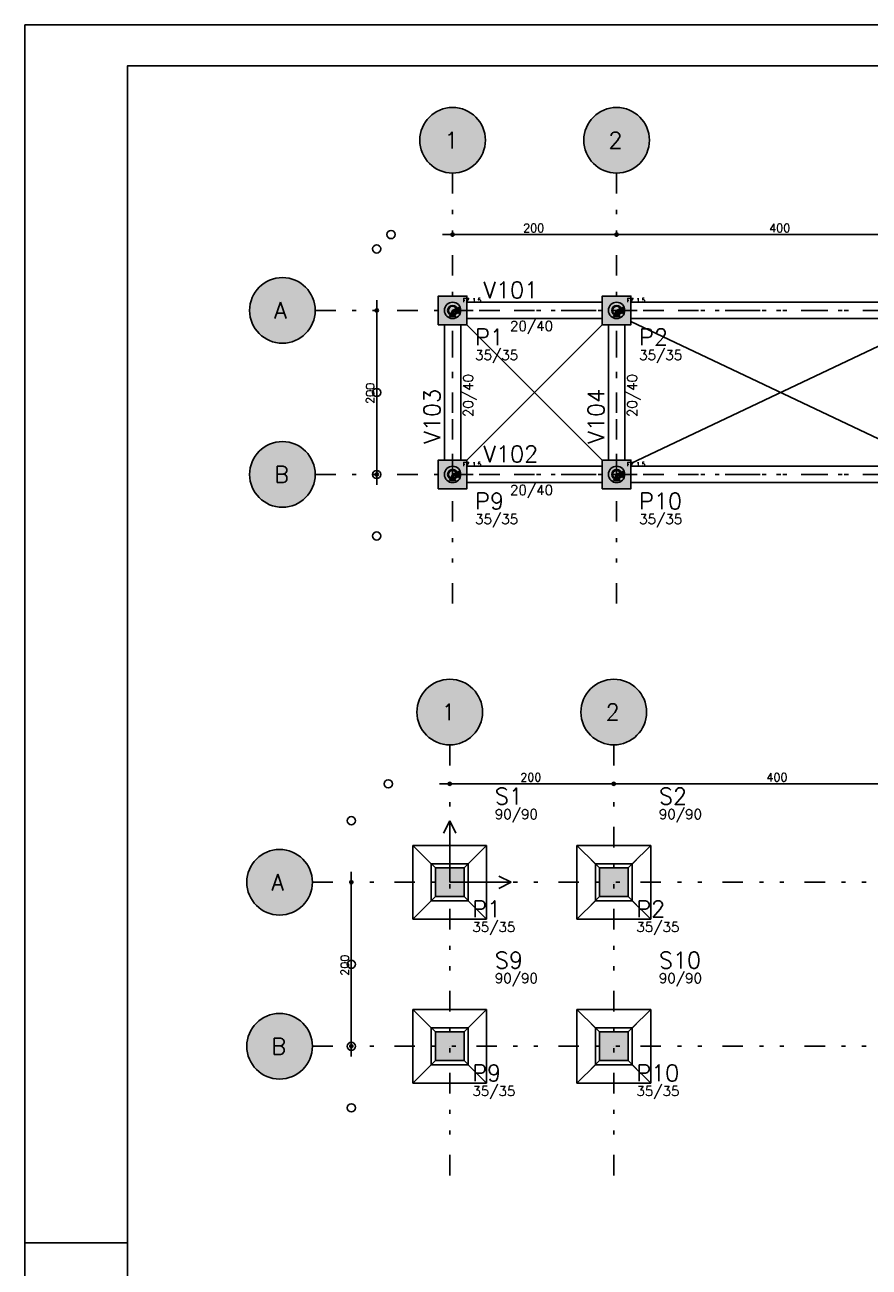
# Model space of a CAD drawing. Extents: x 0 to 84.1, y 0 to 59.4.
# Tile 2 of 6: x 0 to 20.6, y 29.1 to 59.4. Entities that reach past the tile are written whole.
import ezdxf

# ---------------------------------------------------------------- set-up
doc = ezdxf.new("R2010")
doc.units = 0
doc.header["$MEASUREMENT"] = 0
doc.linetypes.add('ESTILO_TQS_0003', pattern=[1.5, 0.5, -0.4, 0.1, -0.5])
doc.linetypes.add('ESTILO_TQS_0004', pattern=[2, 0.5, -0.4, 0.1, -0.4, 0.1, -0.5])
for name, color, linetype in [('1', 1, 'CONTINUOUS'), ('2', 2, 'CONTINUOUS'), ('3', 3, 'CONTINUOUS'), ('4', 4, 'CONTINUOUS'), ('6', 6, 'CONTINUOUS'), ('9', 9, 'CONTINUOUS')]:
    doc.layers.add(name, color=color, linetype=linetype)
doc.styles.get("Standard").update_dxf_attribs({"font": 'ROMANS.SHX'})

msp = doc.modelspace()

# ---------------------------------------------------------------- linework, layer by layer
at = {"layer": '1', "linetype": 'ESTILO_TQS_0004'}
for p, q in [((10.43, 55.786), (10.43, 45.086)), ((14.43, 55.786), (14.43, 45.086)), ((7.08, 52.436), (61.78, 52.436)), ((7.08, 48.436), (61.78, 48.436)), ((10.361, 41.842), (10.361, 31.142)), ((14.361, 41.842), (14.361, 31.142)), ((7.011, 38.492), (61.711, 38.492)), ((7.011, 34.492), (61.711, 34.492))]:
    msp.add_line(p, q, dxfattribs=at)
at = {"layer": '1', "linetype": 'Continuous'}
for p, q in [((10.18, 54.286), (14.68, 54.286)), ((10.43, 54.286), (10.43, 54.286)), ((14.18, 54.286), (22.68, 54.286)), ((14.43, 54.286), (14.43, 54.286)), ((14.43, 54.286), (14.43, 54.286)), ((8.58, 52.686), (8.58, 48.186)), ((8.58, 52.436), (8.58, 52.436)), ((10.43, 52.436), (10.43, 52.436)), ((14.43, 52.436), (14.43, 52.436)), ((8.58, 48.436), (8.58, 48.436)), ((10.43, 48.436), (10.43, 48.436)), ((14.43, 48.436), (14.43, 48.436)), ((10.111, 40.892), (14.611, 40.892)), ((10.361, 40.892), (10.361, 40.892)), ((14.111, 40.892), (22.611, 40.892)), ((14.361, 40.892), (14.361, 40.892)), ((14.361, 40.892), (14.361, 40.892)), ((10.361, 39.992), (10.211, 39.692)), ((10.361, 38.492), (10.361, 39.992)), ((10.361, 39.992), (10.511, 39.692)), ((10.011, 38.842), (9.811, 39.042)), ((10.711, 38.842), (10.911, 39.042)), ((14.011, 38.842), (13.811, 39.042)), ((14.711, 38.842), (14.911, 39.042)), ((7.961, 38.742), (7.961, 34.242)), ((7.961, 38.492), (7.961, 38.492)), ((10.361, 38.492), (10.361, 38.492)), ((10.361, 38.492), (10.361, 38.492)), ((10.361, 38.492), (11.861, 38.492)), ((11.861, 38.492), (11.561, 38.642)), ((11.861, 38.492), (11.561, 38.342)), ((14.361, 38.492), (14.361, 38.492)), ((14.361, 38.492), (14.361, 38.492)), ((10.011, 38.142), (9.811, 37.942)), ((10.711, 38.142), (10.911, 37.942)), ((14.011, 38.142), (13.811, 37.942)), ((14.711, 38.142), (14.911, 37.942)), ((10.011, 34.842), (9.811, 35.042)), ((10.711, 34.842), (10.911, 35.042)), ((14.011, 34.842), (13.811, 35.042)), ((14.711, 34.842), (14.911, 35.042)), ((7.961, 34.492), (7.961, 34.492)), ((10.361, 34.492), (10.361, 34.492)), ((10.361, 34.492), (10.361, 34.492)), ((14.361, 34.492), (14.361, 34.492)), ((14.361, 34.492), (14.361, 34.492)), ((10.011, 34.142), (9.811, 33.942)), ((10.711, 34.142), (10.911, 33.942)), ((14.011, 34.142), (13.811, 33.942)), ((14.711, 34.142), (14.911, 33.942))]:
    msp.add_line(p, q, dxfattribs=at)
at = {"layer": '1', "linetype": 'ESTILO_TQS_0003'}
for p, q in [((10.43, 52.436), (14.43, 52.436)), ((10.43, 48.436), (10.43, 52.436)), ((14.43, 52.436), (22.43, 52.436)), ((14.43, 48.436), (14.43, 52.436)), ((10.43, 48.436), (14.43, 48.436)), ((14.43, 48.436), (22.43, 48.436))]:
    msp.add_line(p, q, dxfattribs=at)
at = {"layer": '1', "linetype": 'Continuous'}
for points in [[(10.355, 52.286), (10.505, 52.286), (10.43, 52.436), (10.355, 52.286)], [(10.58, 52.361), (10.58, 52.511), (10.43, 52.436), (10.58, 52.361)], [(14.08, 52.636), (10.78, 52.636)], [(14.355, 52.286), (14.505, 52.286), (14.43, 52.436), (14.355, 52.286)], [(14.58, 52.361), (14.58, 52.511), (14.43, 52.436), (14.58, 52.361)], [(22.08, 52.636), (14.78, 52.636)], [(10.78, 52.236), (14.08, 52.236)], [(14.78, 52.236), (22.08, 52.236)], [(10.23, 52.086), (10.23, 48.786)], [(10.63, 48.786), (10.63, 52.086)], [(14.23, 52.086), (14.23, 48.786)], [(14.63, 48.786), (14.63, 52.086)], [(10.58, 48.361), (10.58, 48.511), (10.43, 48.436), (10.58, 48.361)], [(14.08, 48.636), (10.78, 48.636)], [(14.58, 48.361), (14.58, 48.511), (14.43, 48.436), (14.58, 48.361)], [(22.08, 48.636), (14.78, 48.636)], [(10.355, 48.286), (10.505, 48.286), (10.43, 48.436), (10.355, 48.286)], [(10.78, 48.236), (14.08, 48.236)], [(14.355, 48.286), (14.505, 48.286), (14.43, 48.436), (14.355, 48.286)], [(14.78, 48.236), (22.08, 48.236)], [(11.261, 39.392), (9.461, 39.392)], [(9.461, 39.392), (9.461, 37.592)], [(9.911, 38.942), (9.461, 39.392)], [(10.811, 38.942), (11.261, 39.392)], [(11.261, 37.592), (11.261, 39.392)], [(15.261, 39.392), (13.461, 39.392)], [(13.461, 39.392), (13.461, 37.592)], [(13.911, 38.942), (13.461, 39.392)], [(14.811, 38.942), (15.261, 39.392)], [(15.261, 37.592), (15.261, 39.392)], [(9.911, 38.042), (10.811, 38.042), (10.811, 38.942), (9.911, 38.942), (9.911, 38.042)], [(13.911, 38.042), (14.811, 38.042), (14.811, 38.942), (13.911, 38.942), (13.911, 38.042)], [(9.911, 38.042), (9.461, 37.592)], [(10.811, 38.042), (11.261, 37.592)], [(13.911, 38.042), (13.461, 37.592)], [(14.811, 38.042), (15.261, 37.592)], [(9.461, 37.592), (11.261, 37.592)], [(13.461, 37.592), (15.261, 37.592)], [(11.261, 35.392), (9.461, 35.392)], [(9.461, 35.392), (9.461, 33.592)], [(9.911, 34.942), (9.461, 35.392)], [(10.811, 34.942), (11.261, 35.392)], [(11.261, 33.592), (11.261, 35.392)], [(15.261, 35.392), (13.461, 35.392)], [(13.461, 35.392), (13.461, 33.592)], [(13.911, 34.942), (13.461, 35.392)], [(14.811, 34.942), (15.261, 35.392)], [(15.261, 33.592), (15.261, 35.392)], [(9.911, 34.042), (10.811, 34.042), (10.811, 34.942), (9.911, 34.942), (9.911, 34.042)], [(13.911, 34.042), (14.811, 34.042), (14.811, 34.942), (13.911, 34.942), (13.911, 34.042)], [(9.911, 34.042), (9.461, 33.592)], [(10.811, 34.042), (11.261, 33.592)], [(13.911, 34.042), (13.461, 33.592)], [(14.811, 34.042), (15.261, 33.592)], [(9.461, 33.592), (11.261, 33.592)], [(13.461, 33.592), (15.261, 33.592)]]:
    msp.add_lwpolyline(points, dxfattribs=at)
for centre, radius in [((8.93, 54.286), 0.1), ((10.43, 54.286), 0.04), ((10.43, 54.286), 0.02), ((14.43, 54.286), 0.04), ((14.43, 54.286), 0.04), ((14.43, 54.286), 0.02), ((14.43, 54.286), 0.02), ((8.58, 53.936), 0.1), ((8.58, 52.436), 0.04), ((8.58, 52.436), 0.02), ((10.43, 52.436), 0.2), ((10.43, 52.436), 0.12), ((10.43, 52.436), 0.12), ((10.43, 52.436), 0.1), ((14.43, 52.436), 0.2), ((14.43, 52.436), 0.12), ((14.43, 52.436), 0.12), ((14.43, 52.436), 0.1), ((8.58, 50.436), 0.1), ((8.58, 48.436), 0.1), ((8.58, 48.436), 0.04), ((10.43, 48.436), 0.2), ((10.43, 48.436), 0.12), ((10.43, 48.436), 0.12), ((10.43, 48.436), 0.1), ((14.43, 48.436), 0.2), ((14.43, 48.436), 0.12), ((14.43, 48.436), 0.12), ((14.43, 48.436), 0.1), ((8.58, 48.436), 0.02), ((8.58, 46.936), 0.1), ((8.861, 40.892), 0.1), ((10.361, 40.892), 0.04), ((10.361, 40.892), 0.02), ((14.361, 40.892), 0.04), ((14.361, 40.892), 0.04), ((14.361, 40.892), 0.02), ((14.361, 40.892), 0.02), ((7.961, 39.992), 0.1), ((7.961, 38.492), 0.04), ((7.961, 38.492), 0.02), ((7.961, 36.492), 0.1), ((7.961, 34.492), 0.1), ((7.961, 34.492), 0.04), ((7.961, 34.492), 0.02), ((7.961, 32.992), 0.1)]:
    msp.add_circle(centre, radius, dxfattribs=at)
at = {"layer": '2', "linetype": 'Continuous'}
for p, q in [((84.1, 59.4), (0, 59.4)), ((0, 59.4), (0, 0)), ((14.78, 48.707), (22.08, 52.165)), ((14.78, 52.165), (22.08, 48.707)), ((10.78, 48.786), (14.08, 52.086)), ((10.78, 52.086), (14.08, 48.786)), ((0, 29.7), (0.5, 29.7)), ((0.5, 29.7), (1.5, 29.7)), ((1.5, 29.7), (2.5, 29.7))]:
    msp.add_line(p, q, dxfattribs=at)
msp.add_lwpolyline([(83.1, 1), (2.5, 1), (2.5, 58.4), (83.1, 58.4), (83.1, 1)], dxfattribs=at)
for centre in [(10.43, 56.586), (14.43, 56.586), (6.28, 52.436), (6.28, 48.436), (10.361, 42.642), (14.361, 42.642), (6.211, 38.492), (6.211, 34.492)]:
    msp.add_circle(centre, 0.8, dxfattribs=at)
at = {"layer": '6', "linetype": 'Continuous'}
for points in [[(10.08, 52.086), (10.78, 52.086), (10.78, 52.786), (10.08, 52.786), (10.08, 52.086)], [(14.08, 52.086), (14.78, 52.086), (14.78, 52.786), (14.08, 52.786), (14.08, 52.086)], [(10.08, 48.086), (10.78, 48.086), (10.78, 48.786), (10.08, 48.786), (10.08, 48.086)], [(14.08, 48.086), (14.78, 48.086), (14.78, 48.786), (14.08, 48.786), (14.08, 48.086)], [(10.011, 38.142), (10.711, 38.142), (10.711, 38.842), (10.011, 38.842), (10.011, 38.142)], [(14.011, 38.142), (14.711, 38.142), (14.711, 38.842), (14.011, 38.842), (14.011, 38.142)], [(10.011, 34.142), (10.711, 34.142), (10.711, 34.842), (10.011, 34.842), (10.011, 34.142)], [(14.011, 34.142), (14.711, 34.142), (14.711, 34.842), (14.011, 34.842), (14.011, 34.142)]]:
    msp.add_lwpolyline(points, dxfattribs=at)
at = {"layer": '9', "linetype": 'Continuous'}
for points in [[(11.23, 56.586), (10.062, 57.296), (9.969, 57.24)], [(11.23, 56.586), (10.162, 57.34), (10.062, 57.296)], [(11.23, 56.586), (10.267, 57.369), (10.162, 57.34)], [(11.23, 56.586), (10.375, 57.384), (10.267, 57.369)], [(11.23, 56.586), (10.485, 57.384), (10.375, 57.384)], [(11.23, 56.586), (10.593, 57.369), (10.485, 57.384)], [(11.23, 56.586), (10.698, 57.34), (10.593, 57.369)], [(11.23, 56.586), (10.798, 57.296), (10.698, 57.34)], [(11.23, 56.586), (10.891, 57.24), (10.798, 57.296)], [(15.23, 56.586), (14.062, 57.296), (13.969, 57.24)], [(15.23, 56.586), (14.162, 57.34), (14.062, 57.296)], [(15.23, 56.586), (14.267, 57.369), (14.162, 57.34)], [(15.23, 56.586), (14.375, 57.384), (14.267, 57.369)], [(15.23, 56.586), (14.485, 57.384), (14.375, 57.384)], [(15.23, 56.586), (14.593, 57.369), (14.485, 57.384)], [(15.23, 56.586), (14.698, 57.34), (14.593, 57.369)], [(15.23, 56.586), (14.798, 57.296), (14.698, 57.34)], [(15.23, 56.586), (14.891, 57.24), (14.798, 57.296)], [(11.23, 56.586), (9.746, 57.002), (9.696, 56.905)], [(11.23, 56.586), (9.809, 57.091), (9.746, 57.002)], [(11.23, 56.586), (9.884, 57.171), (9.809, 57.091)], [(11.23, 56.586), (9.969, 57.24), (9.884, 57.171)], [(11.23, 56.586), (10.976, 57.171), (10.891, 57.24)], [(11.23, 56.586), (11.051, 57.091), (10.976, 57.171)], [(11.23, 56.586), (11.114, 57.002), (11.051, 57.091)], [(11.23, 56.586), (11.164, 56.905), (11.114, 57.002)], [(15.23, 56.586), (13.746, 57.002), (13.696, 56.905)], [(15.23, 56.586), (13.809, 57.091), (13.746, 57.002)], [(15.23, 56.586), (13.884, 57.171), (13.809, 57.091)], [(15.23, 56.586), (13.969, 57.24), (13.884, 57.171)], [(15.23, 56.586), (14.976, 57.171), (14.891, 57.24)], [(15.23, 56.586), (15.051, 57.091), (14.976, 57.171)], [(15.23, 56.586), (15.114, 57.002), (15.051, 57.091)], [(15.23, 56.586), (15.164, 56.905), (15.114, 57.002)], [(11.23, 56.586), (9.637, 56.695), (9.63, 56.586)], [(11.23, 56.586), (9.66, 56.802), (9.637, 56.695)], [(11.23, 56.586), (9.696, 56.905), (9.66, 56.802)], [(11.23, 56.586), (11.2, 56.802), (11.164, 56.905)], [(11.23, 56.586), (11.223, 56.695), (11.2, 56.802)], [(15.23, 56.586), (13.637, 56.695), (13.63, 56.586)], [(15.23, 56.586), (13.66, 56.802), (13.637, 56.695)], [(15.23, 56.586), (13.696, 56.905), (13.66, 56.802)], [(15.23, 56.586), (15.2, 56.802), (15.164, 56.905)], [(15.23, 56.586), (15.223, 56.695), (15.2, 56.802)], [(11.23, 56.586), (9.63, 56.586), (9.637, 56.477)], [(11.23, 56.586), (9.637, 56.477), (9.66, 56.37)], [(11.23, 56.586), (9.66, 56.37), (9.696, 56.267)], [(11.23, 56.586), (9.696, 56.267), (9.746, 56.17)], [(11.23, 56.586), (9.746, 56.17), (9.809, 56.081)], [(11.23, 56.586), (9.809, 56.081), (9.884, 56.001)], [(11.23, 56.586), (9.884, 56.001), (9.969, 55.933)], [(11.23, 56.586), (9.969, 55.933), (10.062, 55.876)], [(11.23, 56.586), (10.062, 55.876), (10.162, 55.832)], [(11.23, 56.586), (10.162, 55.832), (10.267, 55.803)], [(11.23, 56.586), (10.267, 55.803), (10.375, 55.788)], [(11.23, 56.586), (10.375, 55.788), (10.485, 55.788)], [(11.23, 56.586), (10.485, 55.788), (10.593, 55.803)], [(11.23, 56.586), (10.593, 55.803), (10.698, 55.832)], [(11.23, 56.586), (10.698, 55.832), (10.798, 55.876)], [(11.23, 56.586), (10.798, 55.876), (10.891, 55.933)], [(11.23, 56.586), (10.891, 55.933), (10.976, 56.001)], [(11.23, 56.586), (10.976, 56.001), (11.051, 56.081)], [(11.23, 56.586), (11.051, 56.081), (11.114, 56.17)], [(11.23, 56.586), (11.114, 56.17), (11.164, 56.267)], [(11.23, 56.586), (11.164, 56.267), (11.2, 56.37)], [(11.23, 56.586), (11.2, 56.37), (11.223, 56.477)], [(11.23, 56.586), (11.223, 56.477), (11.23, 56.586)], [(15.23, 56.586), (13.63, 56.586), (13.637, 56.477)], [(15.23, 56.586), (13.637, 56.477), (13.66, 56.37)], [(15.23, 56.586), (13.66, 56.37), (13.696, 56.267)], [(15.23, 56.586), (13.696, 56.267), (13.746, 56.17)], [(15.23, 56.586), (13.746, 56.17), (13.809, 56.081)], [(15.23, 56.586), (13.809, 56.081), (13.884, 56.001)], [(15.23, 56.586), (13.884, 56.001), (13.969, 55.933)], [(15.23, 56.586), (13.969, 55.933), (14.062, 55.876)], [(15.23, 56.586), (14.062, 55.876), (14.162, 55.832)], [(15.23, 56.586), (14.162, 55.832), (14.267, 55.803)], [(15.23, 56.586), (14.267, 55.803), (14.375, 55.788)], [(15.23, 56.586), (14.375, 55.788), (14.485, 55.788)], [(15.23, 56.586), (14.485, 55.788), (14.593, 55.803)], [(15.23, 56.586), (14.593, 55.803), (14.698, 55.832)], [(15.23, 56.586), (14.698, 55.832), (14.798, 55.876)], [(15.23, 56.586), (14.798, 55.876), (14.891, 55.933)], [(15.23, 56.586), (14.891, 55.933), (14.976, 56.001)], [(15.23, 56.586), (14.976, 56.001), (15.051, 56.081)], [(15.23, 56.586), (15.051, 56.081), (15.114, 56.17)], [(15.23, 56.586), (15.114, 56.17), (15.164, 56.267)], [(15.23, 56.586), (15.164, 56.267), (15.2, 56.37)], [(15.23, 56.586), (15.2, 56.37), (15.223, 56.477)], [(15.23, 56.586), (15.223, 56.477), (15.23, 56.586)], [(7.08, 52.436), (5.734, 53.021), (5.659, 52.941)], [(7.08, 52.436), (5.819, 53.09), (5.734, 53.021)], [(7.08, 52.436), (5.912, 53.146), (5.819, 53.09)], [(7.08, 52.436), (6.012, 53.19), (5.912, 53.146)], [(7.08, 52.436), (6.117, 53.219), (6.012, 53.19)], [(7.08, 52.436), (6.225, 53.234), (6.117, 53.219)], [(7.08, 52.436), (6.335, 53.234), (6.225, 53.234)], [(7.08, 52.436), (6.443, 53.219), (6.335, 53.234)], [(7.08, 52.436), (6.548, 53.19), (6.443, 53.219)], [(7.08, 52.436), (6.648, 53.146), (6.548, 53.19)], [(7.08, 52.436), (6.741, 53.09), (6.648, 53.146)], [(7.08, 52.436), (6.826, 53.021), (6.741, 53.09)], [(7.08, 52.436), (6.901, 52.941), (6.826, 53.021)], [(7.08, 52.436), (5.546, 52.755), (5.51, 52.652)], [(7.08, 52.436), (5.596, 52.852), (5.546, 52.755)], [(7.08, 52.436), (5.659, 52.941), (5.596, 52.852)], [(7.08, 52.436), (6.964, 52.852), (6.901, 52.941)], [(7.08, 52.436), (7.014, 52.755), (6.964, 52.852)], [(7.08, 52.436), (7.05, 52.652), (7.014, 52.755)], [(10.08, 52.086), (10.78, 52.086), (10.78, 52.786)], [(10.08, 52.086), (10.78, 52.786), (10.08, 52.786)], [(10.08, 52.086), (10.08, 52.786), (10.08, 52.086)], [(14.08, 52.086), (14.78, 52.086), (14.78, 52.786)], [(14.08, 52.086), (14.78, 52.786), (14.08, 52.786)], [(14.08, 52.086), (14.08, 52.786), (14.08, 52.086)], [(7.08, 52.436), (5.487, 52.545), (5.48, 52.436)], [(7.08, 52.436), (5.48, 52.436), (5.487, 52.327)], [(7.08, 52.436), (5.51, 52.652), (5.487, 52.545)], [(7.08, 52.436), (5.487, 52.327), (5.51, 52.22)], [(7.08, 52.436), (5.51, 52.22), (5.546, 52.117)], [(7.08, 52.436), (5.546, 52.117), (5.596, 52.02)], [(7.08, 52.436), (5.596, 52.02), (5.659, 51.931)], [(7.08, 52.436), (5.659, 51.931), (5.734, 51.851)], [(7.08, 52.436), (5.734, 51.851), (5.819, 51.783)], [(7.08, 52.436), (5.819, 51.783), (5.912, 51.726)], [(7.08, 52.436), (5.912, 51.726), (6.012, 51.682)], [(7.08, 52.436), (6.012, 51.682), (6.117, 51.653)], [(7.08, 52.436), (6.117, 51.653), (6.225, 51.638)], [(7.08, 52.436), (6.225, 51.638), (6.335, 51.638)], [(7.08, 52.436), (6.335, 51.638), (6.443, 51.653)], [(7.08, 52.436), (6.443, 51.653), (6.548, 51.682)], [(7.08, 52.436), (6.548, 51.682), (6.648, 51.726)], [(7.08, 52.436), (6.648, 51.726), (6.741, 51.783)], [(7.08, 52.436), (6.741, 51.783), (6.826, 51.851)], [(7.08, 52.436), (6.826, 51.851), (6.901, 51.931)], [(7.08, 52.436), (6.901, 51.931), (6.964, 52.02)], [(7.08, 52.436), (6.964, 52.02), (7.014, 52.117)], [(7.08, 52.436), (7.014, 52.117), (7.05, 52.22)], [(7.08, 52.436), (7.073, 52.545), (7.05, 52.652)], [(7.08, 52.436), (7.05, 52.22), (7.073, 52.327)], [(7.08, 52.436), (7.073, 52.327), (7.08, 52.436)], [(10.355, 52.286), (10.505, 52.286), (10.43, 52.436)], [(10.355, 52.286), (10.43, 52.436), (10.355, 52.286)], [(10.58, 52.361), (10.58, 52.511), (10.43, 52.436)], [(10.58, 52.361), (10.43, 52.436), (10.58, 52.361)], [(14.355, 52.286), (14.505, 52.286), (14.43, 52.436)], [(14.355, 52.286), (14.43, 52.436), (14.355, 52.286)], [(14.58, 52.361), (14.58, 52.511), (14.43, 52.436)], [(14.58, 52.361), (14.43, 52.436), (14.58, 52.361)], [(7.08, 48.436), (5.819, 49.09), (5.734, 49.021)], [(7.08, 48.436), (5.912, 49.146), (5.819, 49.09)], [(7.08, 48.436), (6.012, 49.19), (5.912, 49.146)], [(7.08, 48.436), (6.117, 49.219), (6.012, 49.19)], [(7.08, 48.436), (6.225, 49.234), (6.117, 49.219)], [(7.08, 48.436), (6.335, 49.234), (6.225, 49.234)], [(7.08, 48.436), (6.443, 49.219), (6.335, 49.234)], [(7.08, 48.436), (6.548, 49.19), (6.443, 49.219)], [(7.08, 48.436), (6.648, 49.146), (6.548, 49.19)], [(7.08, 48.436), (6.741, 49.09), (6.648, 49.146)], [(7.08, 48.436), (6.826, 49.021), (6.741, 49.09)], [(7.08, 48.436), (5.596, 48.852), (5.546, 48.755)], [(7.08, 48.436), (5.659, 48.941), (5.596, 48.852)], [(7.08, 48.436), (5.734, 49.021), (5.659, 48.941)], [(7.08, 48.436), (6.901, 48.941), (6.826, 49.021)], [(7.08, 48.436), (6.964, 48.852), (6.901, 48.941)], [(7.08, 48.436), (7.014, 48.755), (6.964, 48.852)], [(10.08, 48.086), (10.78, 48.086), (10.78, 48.786)], [(10.08, 48.086), (10.78, 48.786), (10.08, 48.786)], [(10.08, 48.086), (10.08, 48.786), (10.08, 48.086)], [(14.08, 48.086), (14.78, 48.086), (14.78, 48.786)], [(14.08, 48.086), (14.78, 48.786), (14.08, 48.786)], [(14.08, 48.086), (14.08, 48.786), (14.08, 48.086)], [(7.08, 48.436), (5.487, 48.545), (5.48, 48.436)], [(7.08, 48.436), (5.51, 48.652), (5.487, 48.545)], [(7.08, 48.436), (5.546, 48.755), (5.51, 48.652)], [(7.08, 48.436), (7.05, 48.652), (7.014, 48.755)], [(7.08, 48.436), (7.073, 48.545), (7.05, 48.652)], [(10.58, 48.361), (10.58, 48.511), (10.43, 48.436)], [(14.58, 48.361), (14.58, 48.511), (14.43, 48.436)], [(7.08, 48.436), (5.48, 48.436), (5.487, 48.327)], [(7.08, 48.436), (5.487, 48.327), (5.51, 48.22)], [(7.08, 48.436), (5.51, 48.22), (5.546, 48.117)], [(7.08, 48.436), (5.546, 48.117), (5.596, 48.02)], [(7.08, 48.436), (5.596, 48.02), (5.659, 47.931)], [(7.08, 48.436), (5.659, 47.931), (5.734, 47.851)], [(7.08, 48.436), (5.734, 47.851), (5.819, 47.783)], [(7.08, 48.436), (5.819, 47.783), (5.912, 47.726)], [(7.08, 48.436), (5.912, 47.726), (6.012, 47.682)], [(7.08, 48.436), (6.012, 47.682), (6.117, 47.653)], [(7.08, 48.436), (6.117, 47.653), (6.225, 47.638)], [(7.08, 48.436), (6.225, 47.638), (6.335, 47.638)], [(7.08, 48.436), (6.335, 47.638), (6.443, 47.653)], [(7.08, 48.436), (6.443, 47.653), (6.548, 47.682)], [(7.08, 48.436), (6.548, 47.682), (6.648, 47.726)], [(7.08, 48.436), (6.648, 47.726), (6.741, 47.783)], [(7.08, 48.436), (6.741, 47.783), (6.826, 47.851)], [(7.08, 48.436), (6.826, 47.851), (6.901, 47.931)], [(7.08, 48.436), (6.901, 47.931), (6.964, 48.02)], [(7.08, 48.436), (6.964, 48.02), (7.014, 48.117)], [(7.08, 48.436), (7.014, 48.117), (7.05, 48.22)], [(7.08, 48.436), (7.05, 48.22), (7.073, 48.327)], [(7.08, 48.436), (7.073, 48.327), (7.08, 48.436)], [(10.355, 48.286), (10.505, 48.286), (10.43, 48.436)], [(10.355, 48.286), (10.43, 48.436), (10.355, 48.286)], [(10.58, 48.361), (10.43, 48.436), (10.58, 48.361)], [(14.355, 48.286), (14.505, 48.286), (14.43, 48.436)], [(14.355, 48.286), (14.43, 48.436), (14.355, 48.286)], [(14.58, 48.361), (14.43, 48.436), (14.58, 48.361)], [(11.161, 42.642), (9.993, 43.353), (9.9, 43.296)], [(11.161, 42.642), (10.093, 43.396), (9.993, 43.353)], [(11.161, 42.642), (10.198, 43.425), (10.093, 43.396)], [(11.161, 42.642), (10.306, 43.44), (10.198, 43.425)], [(11.161, 42.642), (10.416, 43.44), (10.306, 43.44)], [(11.161, 42.642), (10.524, 43.425), (10.416, 43.44)], [(11.161, 42.642), (10.629, 43.396), (10.524, 43.425)], [(11.161, 42.642), (10.729, 43.353), (10.629, 43.396)], [(11.161, 42.642), (10.822, 43.296), (10.729, 43.353)], [(15.161, 42.642), (13.993, 43.353), (13.9, 43.296)], [(15.161, 42.642), (14.093, 43.396), (13.993, 43.353)], [(15.161, 42.642), (14.198, 43.425), (14.093, 43.396)], [(15.161, 42.642), (14.306, 43.44), (14.198, 43.425)], [(15.161, 42.642), (14.416, 43.44), (14.306, 43.44)], [(15.161, 42.642), (14.524, 43.425), (14.416, 43.44)], [(15.161, 42.642), (14.629, 43.396), (14.524, 43.425)], [(15.161, 42.642), (14.729, 43.353), (14.629, 43.396)], [(15.161, 42.642), (14.822, 43.296), (14.729, 43.353)], [(11.161, 42.642), (9.677, 43.058), (9.627, 42.961)], [(11.161, 42.642), (9.74, 43.147), (9.677, 43.058)], [(11.161, 42.642), (9.815, 43.227), (9.74, 43.147)], [(11.161, 42.642), (9.9, 43.296), (9.815, 43.227)], [(11.161, 42.642), (10.907, 43.227), (10.822, 43.296)], [(11.161, 42.642), (10.982, 43.147), (10.907, 43.227)], [(11.161, 42.642), (11.044, 43.058), (10.982, 43.147)], [(11.161, 42.642), (11.095, 42.961), (11.044, 43.058)], [(15.161, 42.642), (13.677, 43.058), (13.627, 42.961)], [(15.161, 42.642), (13.74, 43.147), (13.677, 43.058)], [(15.161, 42.642), (13.815, 43.227), (13.74, 43.147)], [(15.161, 42.642), (13.9, 43.296), (13.815, 43.227)], [(15.161, 42.642), (14.907, 43.227), (14.822, 43.296)], [(15.161, 42.642), (14.982, 43.147), (14.907, 43.227)], [(15.161, 42.642), (15.044, 43.058), (14.982, 43.147)], [(15.161, 42.642), (15.095, 42.961), (15.044, 43.058)], [(11.161, 42.642), (9.568, 42.751), (9.561, 42.642)], [(11.161, 42.642), (9.591, 42.858), (9.568, 42.751)], [(11.161, 42.642), (9.627, 42.961), (9.591, 42.858)], [(11.161, 42.642), (11.131, 42.858), (11.095, 42.961)], [(11.161, 42.642), (11.154, 42.751), (11.131, 42.858)], [(15.161, 42.642), (13.568, 42.751), (13.561, 42.642)], [(15.161, 42.642), (13.591, 42.858), (13.568, 42.751)], [(15.161, 42.642), (13.627, 42.961), (13.591, 42.858)], [(15.161, 42.642), (15.131, 42.858), (15.095, 42.961)], [(15.161, 42.642), (15.154, 42.751), (15.131, 42.858)], [(11.161, 42.642), (9.561, 42.642), (9.568, 42.533)], [(11.161, 42.642), (9.568, 42.533), (9.591, 42.426)], [(11.161, 42.642), (9.591, 42.426), (9.627, 42.323)], [(11.161, 42.642), (9.627, 42.323), (9.677, 42.227)], [(11.161, 42.642), (9.677, 42.227), (9.74, 42.137)], [(11.161, 42.642), (9.74, 42.137), (9.815, 42.058)], [(11.161, 42.642), (9.815, 42.058), (9.9, 41.989)], [(11.161, 42.642), (9.9, 41.989), (9.993, 41.932)], [(11.161, 42.642), (9.993, 41.932), (10.093, 41.888)], [(11.161, 42.642), (10.093, 41.888), (10.198, 41.859)], [(11.161, 42.642), (10.198, 41.859), (10.306, 41.844)], [(11.161, 42.642), (10.306, 41.844), (10.416, 41.844)], [(11.161, 42.642), (10.416, 41.844), (10.524, 41.859)], [(11.161, 42.642), (10.524, 41.859), (10.629, 41.888)], [(11.161, 42.642), (10.629, 41.888), (10.729, 41.932)], [(11.161, 42.642), (10.729, 41.932), (10.822, 41.989)], [(11.161, 42.642), (10.822, 41.989), (10.907, 42.058)], [(11.161, 42.642), (10.907, 42.058), (10.982, 42.137)], [(11.161, 42.642), (10.982, 42.137), (11.044, 42.227)], [(11.161, 42.642), (11.044, 42.227), (11.095, 42.323)], [(11.161, 42.642), (11.095, 42.323), (11.131, 42.426)], [(11.161, 42.642), (11.131, 42.426), (11.154, 42.533)], [(11.161, 42.642), (11.154, 42.533), (11.161, 42.642)], [(15.161, 42.642), (13.561, 42.642), (13.568, 42.533)], [(15.161, 42.642), (13.568, 42.533), (13.591, 42.426)], [(15.161, 42.642), (13.591, 42.426), (13.627, 42.323)], [(15.161, 42.642), (13.627, 42.323), (13.677, 42.227)], [(15.161, 42.642), (13.677, 42.227), (13.74, 42.137)], [(15.161, 42.642), (13.74, 42.137), (13.815, 42.058)], [(15.161, 42.642), (13.815, 42.058), (13.9, 41.989)], [(15.161, 42.642), (13.9, 41.989), (13.993, 41.932)], [(15.161, 42.642), (13.993, 41.932), (14.093, 41.888)], [(15.161, 42.642), (14.093, 41.888), (14.198, 41.859)], [(15.161, 42.642), (14.198, 41.859), (14.306, 41.844)], [(15.161, 42.642), (14.306, 41.844), (14.416, 41.844)], [(15.161, 42.642), (14.416, 41.844), (14.524, 41.859)], [(15.161, 42.642), (14.524, 41.859), (14.629, 41.888)], [(15.161, 42.642), (14.629, 41.888), (14.729, 41.932)], [(15.161, 42.642), (14.729, 41.932), (14.822, 41.989)], [(15.161, 42.642), (14.822, 41.989), (14.907, 42.058)], [(15.161, 42.642), (14.907, 42.058), (14.982, 42.137)], [(15.161, 42.642), (14.982, 42.137), (15.044, 42.227)], [(15.161, 42.642), (15.044, 42.227), (15.095, 42.323)], [(15.161, 42.642), (15.095, 42.323), (15.131, 42.426)], [(15.161, 42.642), (15.131, 42.426), (15.154, 42.533)], [(15.161, 42.642), (15.154, 42.533), (15.161, 42.642)], [(7.011, 38.492), (5.75, 39.146), (5.665, 39.077)], [(7.011, 38.492), (5.843, 39.203), (5.75, 39.146)], [(7.011, 38.492), (5.943, 39.246), (5.843, 39.203)], [(7.011, 38.492), (6.048, 39.275), (5.943, 39.246)], [(7.011, 38.492), (6.156, 39.29), (6.048, 39.275)], [(7.011, 38.492), (6.266, 39.29), (6.156, 39.29)], [(7.011, 38.492), (6.374, 39.275), (6.266, 39.29)], [(7.011, 38.492), (6.479, 39.246), (6.374, 39.275)], [(7.011, 38.492), (6.579, 39.203), (6.479, 39.246)], [(7.011, 38.492), (6.672, 39.146), (6.579, 39.203)], [(7.011, 38.492), (6.757, 39.077), (6.672, 39.146)], [(7.011, 38.492), (5.477, 38.811), (5.441, 38.708)], [(7.011, 38.492), (5.527, 38.908), (5.477, 38.811)], [(7.011, 38.492), (5.59, 38.997), (5.527, 38.908)], [(7.011, 38.492), (5.665, 39.077), (5.59, 38.997)], [(7.011, 38.492), (6.832, 38.997), (6.757, 39.077)], [(7.011, 38.492), (6.894, 38.908), (6.832, 38.997)], [(7.011, 38.492), (6.945, 38.811), (6.894, 38.908)], [(7.011, 38.492), (6.981, 38.708), (6.945, 38.811)], [(10.011, 38.142), (10.711, 38.142), (10.711, 38.842)], [(10.011, 38.142), (10.711, 38.842), (10.011, 38.842)], [(10.011, 38.142), (10.011, 38.842), (10.011, 38.142)], [(14.011, 38.142), (14.711, 38.142), (14.711, 38.842)], [(14.011, 38.142), (14.711, 38.842), (14.011, 38.842)], [(14.011, 38.142), (14.011, 38.842), (14.011, 38.142)], [(7.011, 38.492), (5.418, 38.601), (5.411, 38.492)], [(7.011, 38.492), (5.411, 38.492), (5.418, 38.383)], [(7.011, 38.492), (5.441, 38.708), (5.418, 38.601)], [(7.011, 38.492), (5.418, 38.383), (5.441, 38.276)], [(7.011, 38.492), (5.441, 38.276), (5.477, 38.173)], [(7.011, 38.492), (5.477, 38.173), (5.527, 38.077)], [(7.011, 38.492), (5.527, 38.077), (5.59, 37.987)], [(7.011, 38.492), (5.59, 37.987), (5.665, 37.908)], [(7.011, 38.492), (5.665, 37.908), (5.75, 37.839)], [(7.011, 38.492), (5.75, 37.839), (5.843, 37.782)], [(7.011, 38.492), (5.843, 37.782), (5.943, 37.738)], [(7.011, 38.492), (5.943, 37.738), (6.048, 37.709)], [(7.011, 38.492), (6.048, 37.709), (6.156, 37.694)], [(7.011, 38.492), (6.156, 37.694), (6.266, 37.694)], [(7.011, 38.492), (6.266, 37.694), (6.374, 37.709)], [(7.011, 38.492), (6.374, 37.709), (6.479, 37.738)], [(7.011, 38.492), (6.479, 37.738), (6.579, 37.782)], [(7.011, 38.492), (6.579, 37.782), (6.672, 37.839)], [(7.011, 38.492), (6.672, 37.839), (6.757, 37.908)], [(7.011, 38.492), (6.757, 37.908), (6.832, 37.987)], [(7.011, 38.492), (6.832, 37.987), (6.894, 38.077)], [(7.011, 38.492), (6.894, 38.077), (6.945, 38.173)], [(7.011, 38.492), (6.945, 38.173), (6.981, 38.276)], [(7.011, 38.492), (7.004, 38.601), (6.981, 38.708)], [(7.011, 38.492), (6.981, 38.276), (7.004, 38.383)], [(7.011, 38.492), (7.004, 38.383), (7.011, 38.492)], [(7.011, 34.492), (5.75, 35.146), (5.665, 35.077)], [(7.011, 34.492), (5.843, 35.203), (5.75, 35.146)], [(7.011, 34.492), (5.943, 35.246), (5.843, 35.203)], [(7.011, 34.492), (6.048, 35.275), (5.943, 35.246)], [(7.011, 34.492), (6.156, 35.29), (6.048, 35.275)], [(7.011, 34.492), (6.266, 35.29), (6.156, 35.29)], [(7.011, 34.492), (6.374, 35.275), (6.266, 35.29)], [(7.011, 34.492), (6.479, 35.246), (6.374, 35.275)], [(7.011, 34.492), (6.579, 35.203), (6.479, 35.246)], [(7.011, 34.492), (6.672, 35.146), (6.579, 35.203)], [(7.011, 34.492), (6.757, 35.077), (6.672, 35.146)], [(7.011, 34.492), (5.527, 34.908), (5.477, 34.811)], [(7.011, 34.492), (5.59, 34.997), (5.527, 34.908)], [(7.011, 34.492), (5.665, 35.077), (5.59, 34.997)], [(7.011, 34.492), (6.832, 34.997), (6.757, 35.077)], [(7.011, 34.492), (6.894, 34.908), (6.832, 34.997)], [(7.011, 34.492), (6.945, 34.811), (6.894, 34.908)], [(10.011, 34.142), (10.711, 34.142), (10.711, 34.842)], [(10.011, 34.142), (10.711, 34.842), (10.011, 34.842)], [(10.011, 34.142), (10.011, 34.842), (10.011, 34.142)], [(14.011, 34.142), (14.711, 34.142), (14.711, 34.842)], [(14.011, 34.142), (14.711, 34.842), (14.011, 34.842)], [(14.011, 34.142), (14.011, 34.842), (14.011, 34.142)], [(7.011, 34.492), (5.418, 34.601), (5.411, 34.492)], [(7.011, 34.492), (5.441, 34.708), (5.418, 34.601)], [(7.011, 34.492), (5.477, 34.811), (5.441, 34.708)], [(7.011, 34.492), (6.981, 34.708), (6.945, 34.811)], [(7.011, 34.492), (7.004, 34.601), (6.981, 34.708)], [(7.011, 34.492), (5.411, 34.492), (5.418, 34.383)], [(7.011, 34.492), (5.418, 34.383), (5.441, 34.276)], [(7.011, 34.492), (5.441, 34.276), (5.477, 34.173)], [(7.011, 34.492), (5.477, 34.173), (5.527, 34.077)], [(7.011, 34.492), (5.527, 34.077), (5.59, 33.987)], [(7.011, 34.492), (5.59, 33.987), (5.665, 33.908)], [(7.011, 34.492), (5.665, 33.908), (5.75, 33.839)], [(7.011, 34.492), (5.75, 33.839), (5.843, 33.782)], [(7.011, 34.492), (5.843, 33.782), (5.943, 33.738)], [(7.011, 34.492), (5.943, 33.738), (6.048, 33.709)], [(7.011, 34.492), (6.048, 33.709), (6.156, 33.694)], [(7.011, 34.492), (6.156, 33.694), (6.266, 33.694)], [(7.011, 34.492), (6.266, 33.694), (6.374, 33.709)], [(7.011, 34.492), (6.374, 33.709), (6.479, 33.738)], [(7.011, 34.492), (6.479, 33.738), (6.579, 33.782)], [(7.011, 34.492), (6.579, 33.782), (6.672, 33.839)], [(7.011, 34.492), (6.672, 33.839), (6.757, 33.908)], [(7.011, 34.492), (6.757, 33.908), (6.832, 33.987)], [(7.011, 34.492), (6.832, 33.987), (6.894, 34.077)], [(7.011, 34.492), (6.894, 34.077), (6.945, 34.173)], [(7.011, 34.492), (6.945, 34.173), (6.981, 34.276)], [(7.011, 34.492), (6.981, 34.276), (7.004, 34.383)], [(7.011, 34.492), (7.004, 34.383), (7.011, 34.492)]]:
    msp.add_solid(points, dxfattribs=at)

# ---------------------------------------------------------------- texts
at = {"layer": '1', "linetype": 'Continuous'}
for s, height, p in [('200', 0.2, (12.15, 54.346)), ('400', 0.2, (18.15, 54.346)), ('FZ 1.5', 0.1, (10.68, 52.636)), ('FZ 1.5', 0.1, (14.68, 52.636)), ('FZ 1.5', 0.1, (10.68, 48.636)), ('FZ 1.5', 0.1, (14.68, 48.636)), ('200', 0.2, (12.081, 40.952)), ('400', 0.2, (18.081, 40.952))]:
    msp.add_text(s, height=height, dxfattribs=at).set_placement(p)
for p in [(8.52, 50.156), (7.901, 36.212)]:
    msp.add_text('200', height=0.2, rotation=90, dxfattribs=at).set_placement(p)
at = {"layer": '3', "linetype": 'Continuous'}
for s, p in [('20/40', (11.83, 51.936)), ('35/35', (10.98, 51.226)), ('35/35', (14.98, 51.226)), ('20/40', (11.83, 47.936)), ('35/35', (10.98, 47.226)), ('35/35', (14.98, 47.226)), ('90/90', (11.461, 40.032)), ('90/90', (15.461, 40.032)), ('35/35', (10.911, 37.282)), ('35/35', (14.911, 37.282)), ('90/90', (11.461, 36.032)), ('90/90', (15.461, 36.032)), ('35/35', (10.911, 33.282)), ('35/35', (14.911, 33.282))]:
    msp.add_text(s, height=0.24, dxfattribs=at).set_placement(p)
for p in [(10.93, 49.836), (14.93, 49.836)]:
    msp.add_text('20/40', height=0.24, rotation=90, dxfattribs=at).set_placement(p)
at = {"layer": '4', "linetype": 'Continuous'}
for s, p in [('V101', (11.18, 52.736)), ('V102', (11.18, 48.736))]:
    msp.add_text(s, height=0.4, dxfattribs=at).set_placement(p)
for s, p in [('V103', (10.13, 49.186)), ('V104', (14.13, 49.186))]:
    msp.add_text(s, height=0.4, rotation=90, dxfattribs=at).set_placement(p)
at = {"layer": '6', "linetype": 'Continuous'}
for s, p in [('1', (10.23, 56.386)), ('2', (14.23, 56.386)), ('A', (6.08, 52.236)), ('P1', (10.98, 51.586)), ('P2', (14.98, 51.586)), ('B', (6.08, 48.236)), ('P9', (10.98, 47.586)), ('P10', (14.98, 47.586)), ('1', (10.161, 42.442)), ('2', (14.161, 42.442)), ('S1', (11.461, 40.392)), ('S2', (15.461, 40.392)), ('A', (6.011, 38.292)), ('P1', (10.911, 37.642)), ('P2', (14.911, 37.642)), ('S9', (11.461, 36.392)), ('S10', (15.461, 36.392)), ('B', (6.011, 34.292)), ('P9', (10.911, 33.642)), ('P10', (14.911, 33.642))]:
    msp.add_text(s, height=0.4, dxfattribs=at).set_placement(p)

doc.saveas('drawing.dxf')
